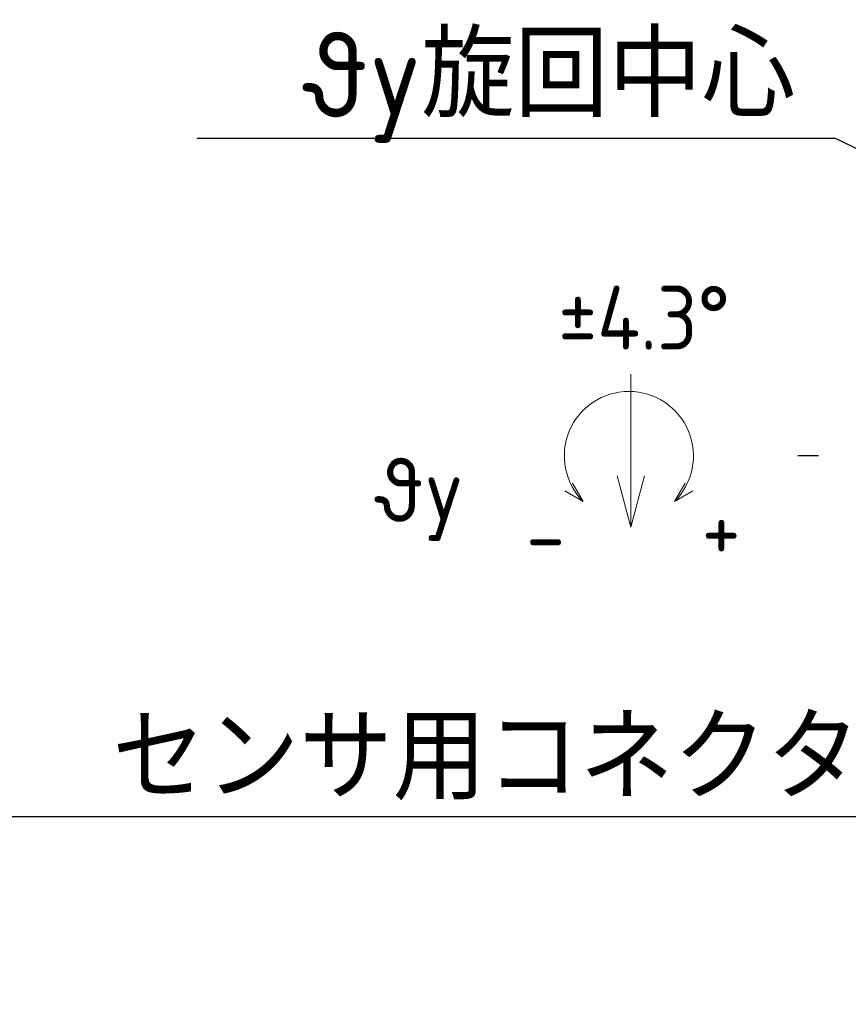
# Model space of a CAD drawing. Header units: millimetres. Extents: x 28 to 428, y 52 to 282.
# Tile 10 of 18: x 177 to 225, y 61 to 119. Entities that reach past the tile are written whole.
import ezdxf
from ezdxf import colors
from ezdxf.entities.mleader import LeaderData, LeaderLine
from ezdxf.math import Vec2, Vec3

# ---------------------------------------------------------------- set-up
doc = ezdxf.new("R2010")
doc.units = ezdxf.units.MM
doc.linetypes.add('CENTERX2', pattern=[20.32, 12.7, -2.54, 2.54, -2.54])
doc.layers.add('SLD-0', color=7, linetype='Continuous')
doc.styles.add('SLDTEXTSTYLE1', font='HGPGothicM.ttf', dxfattribs={"bigfont": 'bigfont'})
doc.styles.get("Standard").update_dxf_attribs({"font": 'HGPGothicM.ttf'})

msp = doc.modelspace()

# ---------------------------------------------------------------- linework, layer by layer
at = {"color": 0, "lineweight": 15}
for p, q in [((212.54928, 98.11712), (212.54928, 89.11726)), ((212.54925, 89.11712), (211.74044, 92.13564)), ((212.54925, 89.11712), (213.35806, 92.13564)), ((209.74808, 90.62181), (209.12308, 91.70434)), ((215.11554, 90.62181), (215.74054, 91.70434)), ((209.74808, 90.62181), (208.66555, 91.24681)), ((215.11554, 90.62181), (216.19807, 91.24681))]:
    msp.add_line(p, q, dxfattribs=at)
msp.add_arc((212.43181, 93.30554), 3.79536, 315, 225, dxfattribs=at)
at = {"layer": 'SLD-0', "linetype": 'CENTERX2'}
msp.add_line((304.85833, 93.30554), (222.35833, 93.30554), dxfattribs=at)

# ---------------------------------------------------------------- texts
at = {"color": 0, "lineweight": 15, "char_height": 3.75, "attachment_point": 1, "style": 'SLDTEXTSTYLE1'}
for s, insert in [('{\\Fisocp|c134;±4.3°}', (208.27133, 103.30963)), ('{\\Fisocp,extfont|c128;\\C256;θy}', (197.66293, 93.17955)), ('{\\Fisocp|c134;+}', (216.71245, 90.88345)), ('{\\Fisocp|c134;-}', (206.38511, 90.49037))]:
    msp.add_mtext(s, dxfattribs=dict(at, insert=insert))

# ---------------------------------------------------------------- leaders
ml = msp.add_multileader_mtext('Standard')
ml.set_content('{\\Fisocp,extfont|c128;θy旋回中心}', color=256, style='STANDARD')
ml.set_leader_properties()
ml.build(insert=Vec2(0, 0))
ml.multileader.update_dxf_attribs({"text_right_attachment_type": 6, "dogleg_length": 0.36})
ctx = ml.context
ctx.base_point, ctx.char_height, ctx.plane_origin = Vec3(189.38156, 115.09974), 5, Vec3(278.88349, 104.00222)
ctx.right_attachment, ctx.text_align_type = 6, 2
notes = []
notes.append((ctx, [(1, (1, 1, 0), (224.57489, 111.97474), (-1, 0), 0.36, [(0, [(263.60833, 93.30554)], 0, [])])]))
ctx.mtext.insert, ctx.mtext.alignment, ctx.mtext.flow_direction = Vec3(222.21489, 118.22474), 3, 5
ml = msp.add_multileader_mtext('Standard')
ml.set_content('{\\Fisocp,extfont|c128;センサ用コネクタ}', color=256, style='STANDARD')
ml.set_leader_properties()
ml.build(insert=Vec2(0, 0))
ml.multileader.update_dxf_attribs({"text_right_attachment_type": 6, "dogleg_length": 0.36})
ctx = ml.context
ctx.base_point, ctx.char_height, ctx.plane_origin = Vec3(178.71391, 75.57926), 5, Vec3(278.26022, 109.21189)
ctx.right_attachment, ctx.text_align_type = 6, 2
notes.append((ctx, [(1, (1, 1, 0), (228.40724, 72.07926), (-1, 0), 0.36, [(0, [(252.01333, 61.05554)], 0, [])])]))
ctx.mtext.insert, ctx.mtext.alignment, ctx.mtext.flow_direction = Vec3(226.04724, 78.07926), 3, 5
for ctx, leaders in notes:
    for number, flags, end, landing, length, lines in leaders:
        leader = LeaderData()
        leader.index, (leader.has_last_leader_line, leader.has_dogleg_vector, leader.attachment_direction) = number, flags
        leader.last_leader_point, leader.dogleg_vector, leader.dogleg_length = Vec3(end), Vec3(landing), length
        for number, points, colour, breaks in lines:
            line = LeaderLine()
            line.index, line.vertices, line.color, line.breaks = number, Vec3.list(points), colors.encode_raw_color(colour), breaks
            leader.lines.append(line)
        ctx.leaders.append(leader)

doc.saveas('drawing.dxf')
